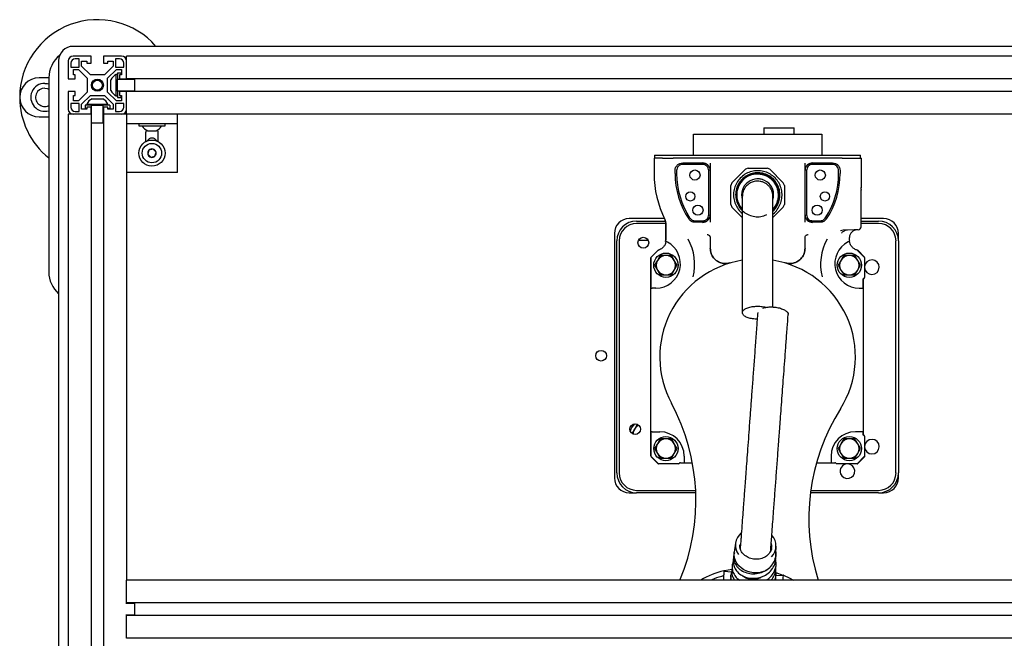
# Model space of a CAD drawing. Header units: inches. Extents: x -3.8 to 34.7, y -14 to 34.9.
# Tile 3 of 4: x -3.8 to 21.6, y 19 to 34.9. Entities that reach past the tile are written whole.
import ezdxf

# ---------------------------------------------------------------- set-up
doc = ezdxf.new("R2010")
doc.units = ezdxf.units.IN
doc.header["$MEASUREMENT"] = 0

msp = doc.modelspace()

# ---------------------------------------------------------------- linework, layer by layer
at = {"color": 7, "linetype": 'Continuous', "lineweight": 25}
for p, q in [((32.842, 34.249), (-2.408, 34.249)), ((-1.943, 33.999), (-2.408, 33.999)), ((-1.943, 33.819), (-1.943, 33.999)), ((-1.623, 33.999), (-1.623, 33.819)), ((-1.158, 33.999), (-1.623, 33.999)), ((31.467, 33.999), (-1.033, 33.999)), ((-1.033, 33.874), (-1.033, 33.999)), ((-2.783, 33.936), (-2.778, 33.936)), ((-2.783, 33.874), (-2.783, 4.624)), ((-2.533, 33.874), (-2.533, 33.409)), ((-2.463, 33.819), (-2.463, 33.717)), ((-2.251, 33.929), (-2.353, 33.929)), ((-2.251, 33.717), (-2.251, 33.929)), ((-2.188, 33.866), (-2.053, 33.866)), ((-2.188, 33.739), (-2.188, 33.866)), ((-1.963, 33.514), (-2.188, 33.739)), ((-2.053, 33.866), (-2.053, 33.819)), ((-2.053, 33.819), (-1.943, 33.819)), ((-1.623, 33.819), (-1.513, 33.819)), ((-1.378, 33.739), (-1.603, 33.514)), ((-1.513, 33.819), (-1.513, 33.866)), ((-1.513, 33.866), (-1.378, 33.866)), ((-1.378, 33.866), (-1.378, 33.739)), ((-1.315, 33.929), (-1.315, 33.717)), ((-1.213, 33.929), (-1.315, 33.929)), ((-1.103, 33.717), (-1.103, 33.819)), ((-1.033, 33.409), (-1.033, 33.874)), ((-2.463, 33.717), (-2.251, 33.717)), ((-2.4, 33.519), (-2.4, 33.654)), ((-2.4, 33.654), (-2.273, 33.654)), ((-2.353, 33.519), (-2.4, 33.519)), ((-2.353, 33.409), (-2.353, 33.519)), ((-2.273, 33.654), (-2.048, 33.429)), ((-1.603, 33.514), (-1.963, 33.514)), ((-1.518, 33.429), (-1.293, 33.654)), ((-1.315, 33.717), (-1.103, 33.717)), ((-1.267, 33.522), (-1.298, 33.522)), ((-1.298, 33.249), (-1.298, 33.522)), ((-1.293, 33.654), (-1.166, 33.654)), ((-1.267, 33.566), (-1.177, 33.566)), ((-1.267, 33.566), (-1.267, 33.399)), ((-1.213, 33.519), (-1.213, 33.409)), ((-1.166, 33.519), (-1.213, 33.519)), ((-1.177, 33.566), (-1.177, 33.519)), ((-1.166, 33.654), (-1.166, 33.519)), ((-3.033, 33.436), (-3.283, 33.436)), ((-3.033, 33.436), (-3.033, 28.436)), ((-2.533, 33.409), (-2.353, 33.409)), ((-2.048, 33.429), (-2.048, 33.069)), ((-1.518, 33.069), (-1.518, 33.429)), ((-1.433, 33.249), (-1.433, 33.386)), ((-1.433, 33.112), (-1.433, 33.249)), ((-1.298, 32.975), (-1.298, 33.249)), ((-1.267, 33.099), (-1.267, 33.399)), ((-1.087, 33.399), (-1.267, 33.399)), ((-1.213, 33.409), (-1.033, 33.409)), ((-1.177, 33.409), (-1.177, 33.399)), ((-1.033, 33.405), (-1.177, 33.405)), ((-0.957, 33.399), (-1.087, 33.399)), ((31.467, 33.409), (-1.033, 33.409)), ((-1.033, 33.399), (-1.033, 33.409)), ((-0.817, 33.399), (-0.957, 33.399)), ((-0.817, 33.099), (-0.817, 33.399)), ((-2.533, 33.089), (-2.533, 32.624)), ((-2.353, 33.089), (-2.533, 33.089)), ((-2.4, 32.979), (-2.353, 32.979)), ((-2.4, 32.844), (-2.4, 32.979)), ((-2.353, 32.979), (-2.353, 33.089)), ((-2.048, 33.069), (-2.273, 32.844)), ((-2.188, 32.759), (-1.963, 32.984)), ((-1.963, 32.984), (-1.603, 32.984)), ((-1.603, 32.984), (-1.378, 32.759)), ((-1.293, 32.844), (-1.518, 33.069)), ((-1.298, 32.975), (-1.267, 32.975)), ((-1.087, 33.099), (-1.267, 33.099)), ((-1.267, 33.099), (-1.267, 32.931)), ((-1.213, 33.089), (-1.213, 32.979)), ((-1.033, 33.089), (-1.213, 33.089)), ((-1.213, 32.979), (-1.166, 32.979)), ((-1.177, 33.099), (-1.177, 33.089)), ((-1.177, 33.093), (-1.033, 33.093)), ((-1.177, 32.979), (-1.177, 32.931)), ((-1.166, 32.979), (-1.166, 32.844)), ((-0.957, 33.099), (-1.087, 33.099)), ((-1.033, 33.089), (-1.033, 33.099)), ((-1.033, 32.624), (-1.033, 33.089)), ((31.467, 33.089), (-1.033, 33.089)), ((-0.817, 33.099), (-0.957, 33.099)), ((-2.251, 32.781), (-2.463, 32.781)), ((-2.463, 32.781), (-2.463, 32.679)), ((-2.273, 32.844), (-2.4, 32.844)), ((-2.251, 32.569), (-2.251, 32.781)), ((-2.188, 32.632), (-2.188, 32.759)), ((-1.933, 32.733), (-2.101, 32.733)), ((-2.101, 32.733), (-2.101, 32.643)), ((-2.057, 32.764), (-2.057, 32.733)), ((-2.057, 32.764), (-1.783, 32.764)), ((-1.933, 32.553), (-1.933, 32.733)), ((-1.933, 32.733), (-1.633, 32.733)), ((-1.92, 32.899), (-1.783, 32.899)), ((-1.783, 32.899), (-1.646, 32.899)), ((-1.783, 32.764), (-1.51, 32.764)), ((-1.633, 32.553), (-1.633, 32.733)), ((-1.466, 32.733), (-1.633, 32.733)), ((-1.51, 32.733), (-1.51, 32.764)), ((-1.466, 32.733), (-1.466, 32.643)), ((-1.378, 32.759), (-1.378, 32.632)), ((-1.103, 32.781), (-1.315, 32.781)), ((-1.315, 32.781), (-1.315, 32.569)), ((-1.166, 32.844), (-1.293, 32.844)), ((-1.267, 32.931), (-1.177, 32.931)), ((-1.103, 32.679), (-1.103, 32.781)), ((-2.533, 32.499), (-2.533, 7.499)), ((-2.408, 32.499), (-2.533, 32.499)), ((-1.943, 32.499), (-2.408, 32.499)), ((-2.353, 32.569), (-2.251, 32.569)), ((-2.053, 32.632), (-2.188, 32.632)), ((-2.053, 32.643), (-2.101, 32.643)), ((-2.053, 32.679), (-2.053, 32.632)), ((-1.943, 32.679), (-2.053, 32.679)), ((-1.943, 32.499), (-1.943, 32.679)), ((-1.933, 32.643), (-1.943, 32.643)), ((-1.943, 32.499), (-1.943, 7.499)), ((-1.933, 32.499), (-1.943, 32.499)), ((-1.939, 32.643), (-1.939, 32.499)), ((-1.933, 32.423), (-1.933, 32.553)), ((-1.623, 32.643), (-1.633, 32.643)), ((-1.633, 32.423), (-1.633, 32.553)), ((-1.623, 32.499), (-1.633, 32.499)), ((-1.627, 32.499), (-1.627, 32.643)), ((-1.623, 32.679), (-1.623, 32.499)), ((-1.513, 32.679), (-1.623, 32.679)), ((-1.158, 32.499), (-1.623, 32.499)), ((-1.623, 32.499), (-1.623, 7.499)), ((-1.513, 32.632), (-1.513, 32.679)), ((-1.466, 32.643), (-1.513, 32.643)), ((-1.378, 32.632), (-1.513, 32.632)), ((-1.315, 32.569), (-1.213, 32.569)), ((-1.033, 32.499), (-1.158, 32.499)), ((-1.033, 32.499), (-1.033, 32.624)), ((-1.033, 32.499), (-1.033, 20.499)), ((31.467, 32.499), (-1.033, 32.499)), ((0.277, 32.249), (0.277, 32.499)), ((-3.283, 32.436), (-3.033, 32.436)), ((-1.933, 32.283), (-1.933, 32.423)), ((-1.933, 32.283), (-1.633, 32.283)), ((-1.633, 32.283), (-1.633, 32.423)), ((0.277, 32.249), (-1.033, 32.249)), ((-0.716, 32.249), (-0.716, 32.199)), ((-0.716, 32.199), (-0.704, 32.199)), ((-0.704, 32.199), (-0.041, 32.199)), ((-0.041, 32.199), (-0.041, 32.249)), ((0.277, 31.999), (0.277, 32.249)), ((-0.542, 31.999), (-0.542, 31.794)), ((-0.487, 32.074), (-0.455, 32.074)), ((-0.455, 32.074), (-0.35, 32.074)), ((-0.35, 32.074), (-0.273, 32.074)), ((-0.273, 32.074), (-0.27, 32.074)), ((-0.214, 31.794), (-0.214, 31.999)), ((0.277, 31.249), (0.277, 31.999)), ((13.563, 31.446), (13.563, 31.989)), ((13.563, 31.989), (13.76, 31.989)), ((13.76, 31.989), (16.674, 31.989)), ((15.374, 32.154), (15.374, 31.989)), ((15.374, 32.154), (16.162, 32.154)), ((16.162, 31.989), (16.162, 32.154)), ((16.674, 31.989), (16.87, 31.989)), ((16.87, 31.989), (16.87, 31.446)), ((-0.455, 31.576), (-0.483, 31.471)), ((-0.483, 31.471), (-0.406, 31.394)), ((-0.35, 31.604), (-0.455, 31.576)), ((-0.273, 31.527), (-0.35, 31.604)), ((-0.301, 31.422), (-0.273, 31.527)), ((12.564, 31.446), (12.564, 31.367)), ((12.564, 31.446), (12.769, 31.446)), ((12.564, 31.446), (12.564, 31.446)), ((12.769, 31.446), (13.044, 31.446)), ((13.044, 31.446), (17.39, 31.446)), ((17.39, 31.446), (17.665, 31.446)), ((17.665, 31.446), (17.87, 31.446)), ((17.87, 31.367), (17.87, 31.446)), ((17.87, 31.446), (17.87, 31.446)), ((-0.406, 31.394), (-0.301, 31.422)), ((0.277, 30.999), (0.277, 31.249)), ((12.551, 31.367), (12.551, 30.973)), ((12.765, 31.367), (12.551, 31.367)), ((12.551, 31.367), (12.551, 31.367)), ((12.765, 31.367), (13.04, 31.367)), ((17.393, 31.367), (13.04, 31.367)), ((13.288, 31.247), (13.8, 31.247)), ((13.8, 31.207), (13.288, 31.207)), ((16.634, 31.247), (17.145, 31.247)), ((17.145, 31.207), (16.634, 31.207)), ((17.393, 31.367), (17.669, 31.367)), ((17.669, 31.367), (17.891, 31.367)), ((17.891, 30.622), (17.891, 31.367)), ((17.891, 31.367), (17.891, 31.367)), ((0.277, 30.999), (-1.033, 30.999)), ((12.551, 30.973), (12.551, 30.973)), ((13.092, 30.973), (13.092, 31.05)), ((13.131, 31.05), (13.131, 30.973)), ((13.957, 29.913), (13.957, 31.05)), ((13.996, 31.05), (13.996, 29.913)), ((14.556, 30.735), (14.904, 31.083)), ((14.971, 31.111), (14.904, 31.083)), ((14.971, 31.111), (15.463, 31.111)), ((15.53, 31.083), (15.463, 31.111)), ((15.53, 31.083), (15.878, 30.735)), ((16.437, 29.913), (16.437, 31.05)), ((16.477, 31.05), (16.477, 29.913)), ((17.303, 30.973), (17.303, 31.05)), ((17.342, 31.05), (17.342, 30.973)), ((14.556, 30.735), (14.528, 30.668)), ((15.906, 30.668), (15.878, 30.735)), ((14.528, 30.176), (14.528, 30.668)), ((15.72, 30.613), (15.719, 30.608)), ((15.906, 30.668), (15.906, 30.176)), ((17.883, 29.601), (17.883, 30.541)), ((17.891, 30.622), (17.891, 30.622)), ((14.528, 30.176), (14.556, 30.109)), ((15.878, 30.109), (15.906, 30.176)), ((14.823, 29.841), (14.556, 30.109)), ((15.878, 30.109), (15.611, 29.841)), ((12.818, 29.811), (11.909, 29.811)), ((12.102, 29.749), (12.845, 29.749)), ((12.855, 29.686), (12.102, 29.686)), ((12.855, 29.266), (12.855, 29.691)), ((12.858, 29.263), (12.858, 29.7)), ((13.606, 29.755), (13.8, 29.755)), ((13.8, 29.716), (13.606, 29.716)), ((16.634, 29.755), (16.828, 29.755)), ((16.828, 29.716), (16.634, 29.716)), ((18.462, 29.811), (17.883, 29.811)), ((17.883, 29.749), (18.332, 29.749)), ((18.332, 29.686), (17.883, 29.686)), ((11.529, 29.431), (11.529, 23.129)), ((17.703, 29.52), (17.418, 29.512)), ((17.806, 29.523), (17.703, 29.52)), ((17.883, 29.601), (17.883, 29.601)), ((18.842, 29.239), (18.842, 29.431)), ((11.592, 23.259), (11.592, 29.239)), ((11.654, 29.239), (11.654, 23.259)), ((12.4, 29.249), (12.148, 29.249)), ((12.848, 29.225), (12.855, 29.266)), ((13.996, 29.333), (13.996, 29.321)), ((13.996, 29.321), (13.996, 29.046)), ((16.437, 29.321), (16.437, 29.333)), ((16.437, 29.046), (16.437, 29.321)), ((17.584, 29.266), (17.584, 29.325)), ((17.591, 29.227), (17.584, 29.266)), ((18.779, 23.259), (18.779, 29.239)), ((18.842, 29.239), (18.842, 23.259)), ((12.646, 28.993), (12.473, 28.82)), ((12.476, 28.818), (12.648, 28.99)), ((17.778, 29.003), (17.778, 29.003)), ((17.973, 28.809), (17.792, 28.99)), ((17.973, 28.822), (17.808, 28.988)), ((12.461, 28.792), (12.461, 23.706)), ((12.466, 28.801), (12.466, 28.021)), ((12.71, 28.861), (12.638, 28.736)), ((13.143, 28.611), (13.071, 28.736)), ((17.435, 28.861), (17.363, 28.736)), ((17.868, 28.611), (17.796, 28.736)), ((17.973, 28.809), (17.973, 28.822)), ((17.973, 28.809), (17.973, 28.295)), ((12.566, 28.611), (12.638, 28.486)), ((12.999, 28.361), (13.071, 28.486)), ((17.29, 28.611), (17.363, 28.486)), ((17.723, 28.361), (17.796, 28.486)), ((17.933, 28.021), (17.933, 28.24)), ((17.944, 27.705), (17.944, 28.236)), ((17.954, 28.276), (17.973, 28.295)), ((17.955, 28.264), (17.973, 28.282)), ((17.973, 28.282), (17.973, 28.295)), ((12.466, 28.021), (12.503, 28.021)), ((12.599, 28.021), (12.503, 28.021)), ((17.835, 28.021), (17.896, 28.021)), ((17.896, 28.021), (17.933, 28.021)), ((17.94, 24.798), (17.94, 27.699)), ((17.944, 24.262), (17.944, 24.793)), ((12.466, 24.32), (12.466, 23.696)), ((12.503, 24.32), (12.466, 24.32)), ((12.503, 24.32), (12.697, 24.32)), ((12.71, 24.137), (12.638, 24.012)), ((17.435, 24.137), (17.363, 24.012)), ((17.896, 24.32), (17.737, 24.32)), ((17.933, 24.32), (17.896, 24.32)), ((17.933, 24.258), (17.933, 24.32)), ((17.973, 24.203), (17.954, 24.221)), ((17.973, 24.216), (17.955, 24.234)), ((17.973, 24.203), (17.973, 24.216)), ((17.973, 24.203), (17.973, 23.689)), ((12.566, 23.887), (12.638, 23.762)), ((13.143, 23.887), (13.071, 24.012)), ((17.29, 23.887), (17.363, 23.762)), ((17.868, 23.887), (17.796, 24.012)), ((12.658, 23.493), (12.473, 23.678)), ((12.476, 23.68), (12.663, 23.493)), ((12.999, 23.637), (13.071, 23.762)), ((13.327, 23.69), (13.327, 23.522)), ((17.107, 23.69), (17.107, 23.522)), ((17.723, 23.637), (17.796, 23.762)), ((17.777, 23.493), (17.973, 23.689)), ((17.79, 23.493), (17.973, 23.675)), ((17.973, 23.689), (17.973, 23.675)), ((17.973, 23.675), (17.973, 23.675)), ((12.658, 23.493), (12.663, 23.493)), ((13.184, 23.493), (12.663, 23.493)), ((13.184, 23.493), (13.202, 23.511)), ((13.229, 23.522), (13.327, 23.522)), ((13.327, 23.522), (13.537, 23.521)), ((16.734, 23.521), (17.107, 23.522)), ((17.107, 23.522), (17.204, 23.522)), ((17.232, 23.511), (17.25, 23.493)), ((17.777, 23.493), (17.25, 23.493)), ((17.777, 23.493), (17.79, 23.493)), ((17.79, 23.493), (17.79, 23.493)), ((18.842, 23.129), (18.842, 23.259)), ((11.909, 22.749), (12.102, 22.749)), ((12.102, 22.811), (13.621, 22.811)), ((13.624, 22.749), (12.102, 22.749)), ((18.332, 22.749), (16.577, 22.749)), ((16.586, 22.811), (18.332, 22.811)), ((18.332, 22.749), (18.462, 22.749)), ((14.65, 21.454), (14.616, 21.22)), ((14.756, 21.418), (14.756, 21.398)), ((15.69, 21.187), (15.691, 21.377)), ((14.598, 21.111), (14.589, 20.994)), ((15.684, 21.036), (15.693, 21.154)), ((14.561, 20.857), (14.553, 20.74)), ((15.683, 20.779), (15.691, 20.897)), ((14.335, 20.613), (14.331, 20.62)), ((14.331, 20.612), (14.331, 20.62)), ((14.331, 20.62), (14.331, 20.613)), ((14.331, 20.612), (14.331, 20.612)), ((14.331, 20.612), (14.331, 20.61)), ((14.331, 20.61), (14.334, 20.612)), ((14.331, 20.61), (14.331, 20.61)), ((14.334, 20.612), (14.342, 20.614)), ((14.552, 20.705), (14.349, 20.72)), ((14.351, 20.739), (14.35, 20.724)), ((14.525, 20.603), (14.517, 20.499)), ((15.682, 20.522), (15.69, 20.64)), ((15.689, 20.696), (15.869, 20.63)), ((15.881, 20.607), (15.689, 20.621)), ((15.881, 20.624), (15.877, 20.625)), ((15.881, 20.611), (15.882, 20.625)), ((31.467, 20.499), (-1.033, 20.499)), ((-1.033, 20.374), (-1.033, 20.499)), ((-1.033, 19.909), (-1.033, 20.374)), ((15.675, 20.499), (15.679, 20.523)), ((15.883, 20.499), (15.884, 20.505)), ((-0.957, 19.899), (-1.048, 19.899)), ((-1.033, 19.909), (-1.033, 19.899)), ((31.467, 19.909), (-1.033, 19.909)), ((-0.817, 19.899), (-0.957, 19.899)), ((-0.817, 19.599), (-0.817, 19.899)), ((-0.957, 19.599), (-1.048, 19.599)), ((-1.033, 19.599), (-1.033, 19.589)), ((31.467, 19.589), (-1.033, 19.589)), ((-1.033, 19.124), (-1.033, 19.589)), ((-0.817, 19.599), (-0.957, 19.599)), ((-1.033, 18.999), (-1.033, 19.124)), ((31.467, 18.999), (-1.033, 18.999))]:
    msp.add_line(p, q, dxfattribs=at)
at = {"color": 7, "linetype": 'Continuous', "lineweight": 25, "flags": 128}
for points in [[(-3.138, 33.296), (-3.068, 33.29), (-3.033, 33.281)], [(-3.138, 33.171), (-3.08, 33.164), (-3.033, 33.147)], [(15.722, 30.612), (15.735, 30.573), (15.752, 30.487)], [(15.367, 20.72), (15.284, 20.696), (15.197, 20.685), (15.109, 20.687), (15.022, 20.701), (14.939, 20.726), (14.861, 20.764), (14.791, 20.811), (14.73, 20.868), (14.681, 20.932), (14.644, 21.002), (14.621, 21.076), (14.612, 21.152), (14.616, 21.22)], [(14.357, 20.738), (14.356, 20.738), (14.355, 20.737)], [(14.364, 20.742), (14.552, 20.78), (14.554, 20.781)], [(15.878, 20.624), (15.877, 20.624), (15.876, 20.626)], [(15.882, 20.625), (16.05, 20.548), (16.141, 20.499)]]:
    msp.add_lwpolyline(points, dxfattribs=at)
at = {"color": 7, "linetype": 'Continuous', "lineweight": 25}
for centre, radius in [((-1.783, 33.249), 0.155), ((-1.783, 33.249), 0.128), ((-0.378, 31.499), 0.337), ((-0.378, 31.499), 0.25), ((13.603, 30.934), 0.131), ((16.831, 30.934), 0.131), ((13.485, 30.383), 0.118), ((16.949, 30.383), 0.118), ((13.681, 30.028), 0.131), ((16.752, 30.028), 0.131), ((12.274, 29.191), 0.139), ((12.855, 28.611), 0.313), ((17.579, 28.611), 0.313), ((11.186, 26.28), 0.138), ((12.065, 24.387), 0.138), ((12.855, 23.887), 0.312), ((17.579, 23.887), 0.312)]:
    msp.add_circle(centre, radius, dxfattribs=at)
for centre, radius, start, end in [((-1.783, 32.936), 2, 41.0145, 179.9967), ((-2.408, 33.874), 0.375, 90, 180), ((-2.283, 33.436), 0.75, 128.8049, 180), ((-2.408, 33.874), 0.125, 90, 180), ((-1.158, 33.874), 0.125, 0, 90), ((-2.353, 33.819), 0.11, 90, 180), ((-1.213, 33.819), 0.11, 360, 90), ((-1.158, 33.249), 0.307, 117.1543, 153.5837), ((-3.283, 32.936), 0.5, 90, 270), ((-3.138, 32.936), 0.36, 90, 286.9578), ((-3.138, 32.936), 0.235, 90, 296.5391), ((-1.158, 33.249), 0.307, 206.4163, 242.8457), ((-1.783, 32.936), 2, 179.9967, 231.3178), ((-1.783, 32.624), 0.307, 116.4163, 152.8457), ((-1.783, 32.624), 0.307, 27.1543, 63.5837), ((-2.408, 32.624), 0.125, 180, 270), ((-2.353, 32.679), 0.11, 180, 270), ((-1.213, 32.679), 0.11, 270, 360), ((-1.158, 32.624), 0.125, 270, 0), ((-0.378, 32.339), 0.287, 209.3142, 247.7548), ((-0.378, 32.339), 0.287, 292.2452, 330.6858), ((-0.378, 31.749), 0.139, 27.7315, 152.2685), ((-0.378, 31.499), 0.109, 134.9822, 194.9822), ((-0.378, 31.499), 0.109, 194.9822, 254.9822), ((-0.378, 31.499), 0.109, 74.9822, 134.9822), ((-0.378, 31.499), 0.109, 14.9822, 74.9822), ((-0.378, 31.499), 0.109, 314.9822, 14.9822), ((-0.378, 31.499), 0.109, 254.9822, 314.9822), ((15.217, 30.973), 2.666, 180, 206.4709), ((15.217, 30.973), 2.126, 180, 213.3813), ((15.217, 30.973), 2.125, 180, 213.3639), ((15.217, 30.973), 2.086, 180, 213.3639), ((15.217, 30.422), 0.539, 83.8934, 222.9468), ((15.217, 30.422), 0.535, 20.3502, 90), ((15.217, 30.973), 2.086, 326.6361, 0), ((15.217, 30.973), 2.125, 326.6361, 0), ((15.217, 30.973), 2.126, 326.6187, 0), ((15.217, 30.422), 0.413, 344.2753, 197.4309), ((17.851, 30.622), 0.0394, 326.4453, 0), ((11.909, 29.431), 0.38, 90, 180), ((12.102, 29.239), 0.51, 90, 180), ((12.102, 29.239), 0.448, 90, 180), ((12.658, 29.691), 0.197, 0.0042, 26.6191), ((18.332, 29.239), 0.51, 0, 90), ((18.332, 29.239), 0.448, 0, 90), ((18.462, 29.431), 0.38, 0, 90), ((17.423, 29.316), 0.196, 91.5004, 110.6065), ((17.804, 29.601), 0.0787, 271.5, 0.0009), ((12.599, 28.65), 0.63, 270, 62.2576), ((12.274, 28.633), 1.322, 345.7995, 29.3884), ((18.16, 28.633), 1.322, 150.6116, 194.2005), ((17.835, 28.65), 0.63, 117.3128, 270), ((12.855, 28.611), 0.25, 150, 210), ((12.855, 28.611), 0.25, 90, 150), ((15.217, 26.249), 2.519, 99.017, 208.1931), ((12.855, 28.611), 0.25, 30, 90), ((12.855, 28.611), 0.25, 330, 30), ((15.217, 26.249), 2.519, 327.8604, 80.9879), ((17.579, 28.611), 0.25, 150, 210), ((17.579, 28.611), 0.25, 90, 150), ((17.579, 28.611), 0.25, 30, 90), ((17.579, 28.611), 0.25, 330, 30), ((18.16, 28.561), 0.188, 270, 178.1291), ((-2.283, 28.436), 0.75, 180, 228.1897), ((12.855, 28.611), 0.25, 210, 270), ((12.855, 28.611), 0.25, 270, 330), ((17.579, 28.611), 0.25, 210, 270), ((17.579, 28.611), 0.25, 270, 330), ((18.16, 28.561), 0.188, 181.8709, 270), ((8.312, 22.547), 5.316, 337.3325, 28.1931), ((21.851, 22.081), 5.316, 147.8604, 197.3152), ((12.292, 24.249), 0.367, 131.3756, 166.0644), ((12.292, 24.249), 0.281, 150, 177.9082), ((12.292, 24.249), 0.281, 119.5317, 150), ((12.855, 23.887), 0.25, 90, 150), ((12.697, 23.69), 0.63, 0, 90), ((12.855, 23.887), 0.25, 30, 90), ((17.737, 23.69), 0.63, 90, 180), ((17.579, 23.887), 0.25, 90, 150), ((17.579, 23.887), 0.25, 30, 90), ((18.16, 23.937), 0.188, 270, 178.1291), ((12.855, 23.887), 0.25, 150, 210), ((12.855, 23.887), 0.25, 330, 30), ((17.579, 23.887), 0.25, 150, 210), ((17.579, 23.887), 0.25, 330, 30), ((18.16, 23.937), 0.188, 181.8709, 270), ((12.855, 23.887), 0.25, 210, 270), ((12.855, 23.887), 0.25, 270, 330), ((17.579, 23.887), 0.25, 210, 270), ((17.579, 23.887), 0.25, 270, 330), ((17.529, 23.306), 0.188, 91.8709, 200.6048), ((17.529, 23.306), 0.188, 200.6048, 88.1291), ((11.909, 23.129), 0.38, 180, 270), ((12.102, 23.259), 0.51, 180, 270), ((12.102, 23.259), 0.448, 180, 270), ((18.332, 23.259), 0.448, 270, 0), ((18.332, 23.259), 0.51, 270, 0), ((18.462, 23.129), 0.38, 270, 0), ((15.057, 21.397), 0.409, 129.5034, 215.4672), ((15.281, 21.38), 0.409, 316.4518, 41.9697), ((15.269, 21.38), 0.312, 347.7304, 16.228), ((14.946, 18.38), 2.433, 104.155, 119.4181), ((14.366, 20.721), 0.0196, 129.0138, 146.5017), ((14.369, 20.723), 0.0197, 103.8377, 126.1989), ((15.862, 20.612), 0.0197, 45.3249, 67.6861), ((15.864, 20.61), 0.0196, 25.022, 45.2512)]:
    msp.add_arc(centre, radius, start, end, dxfattribs=at)
for centre, major_axis, ratio, start_param, end_param in [((13.8, 31.051), (0, 0.197), 0.999726, 4.712389, 6.283185), ((16.634, 31.051), (0, 0.197), 0.999726, 0, 1.570796), ((17.885, 30.541), (0, 0.0787), 0.034921, 1.27531, 1.570796), ((13.8, 29.912), (0, 0.197), 0.999726, 3.141593, 4.712389), ((16.634, 29.912), (0, 0.197), 0.999726, 1.570796, 3.141593), ((17.78, 29.325), (0.197, 0.005), 0.999787, 1.570796, 3.115417), ((12.674, 28.965), (0.0151, -0.0364), 0.999822, 3.055349, 3.534229), ((12.676, 28.962), (-0.0151, 0.0364), 0.999822, 0.072958, 0.392636), ((17.766, 28.965), (-0.0151, 0.0364), 0.999569, 5.104936, 5.579469), ((17.764, 28.962), (0.0151, 0.0364), 0.999822, 5.890549, 6.212217), ((12.5, 28.792), (0.0364, -0.0151), 0.999822, 2.748957, 3.534229), ((12.504, 28.79), (0.0329, 0.022), 0.981285, 2.251518, 2.543786), ((12.504, 28.79), (-0.0364, 0.0151), 0.999822, 5.890549, 6.383554), ((12.5, 23.706), (-0.0364, -0.0151), 0.999822, 5.890549, 6.675821), ((12.504, 23.708), (0.0329, -0.022), 0.981285, 3.739399, 4.031667), ((12.504, 23.708), (-0.0364, -0.0151), 0.999822, 6.182817, 6.675821), ((13.229, 23.483), (0.0151, -0.0364), 0.999822, 2.748957, 3.534229), ((17.204, 23.483), (-0.0151, -0.0364), 0.999822, 2.748957, 3.534229)]:
    msp.add_ellipse(centre, major_axis=major_axis, ratio=ratio, start_param=start_param, end_param=end_param, dxfattribs=at)
for points, knots in [([(-0.511, 32.091), (-0.516, 32.084), (-0.531, 32.065), (-0.54, 32.032), (-0.542, 32.007), (-0.542, 31.999)], [0, 0, 0, 0, 0.269813, 0.756551, 1, 1, 1, 1]), ([(-0.214, 31.999), (-0.216, 32.015), (-0.219, 32.048), (-0.232, 32.079), (-0.242, 32.091), (-0.242, 32.091)], [0, 0, 0, 0, 0.499581, 0.997491, 1, 1, 1, 1]), ([(13.092, 31.05), (13.094, 31.075), (13.1, 31.127), (13.146, 31.192), (13.211, 31.238), (13.263, 31.244), (13.288, 31.247)], [0, 0, 0, 0, 0.250014, 0.50001, 0.750001, 1, 1, 1, 1]), ([(13.288, 31.207), (13.268, 31.205), (13.227, 31.2), (13.174, 31.164), (13.138, 31.112), (13.133, 31.07), (13.131, 31.05)], [0, 0, 0, 0, 0.249914, 0.5, 0.750086, 1, 1, 1, 1]), ([(13.8, 31.247), (13.82, 31.245), (13.864, 31.241), (13.916, 31.211), (13.953, 31.175), (13.976, 31.139), (13.993, 31.097), (13.995, 31.066), (13.996, 31.05)], [0, 0, 0, 0, 0.198062, 0.430267, 0.559787, 0.697919, 0.844659, 1, 1, 1, 1]), ([(13.957, 31.05), (13.955, 31.07), (13.95, 31.111), (13.914, 31.164), (13.861, 31.2), (13.82, 31.205), (13.8, 31.207)], [0, 0, 0, 0, 0.249921, 0.500025, 0.750114, 1, 1, 1, 1]), ([(13.996, 31.244), (13.996, 31.223), (13.996, 31.177), (13.996, 31.116), (13.996, 31.076), (13.996, 31.058)], [0, 0, 0, 0, 0.3104468, 0.6697297, 1, 1, 1, 1]), ([(16.437, 31.05), (16.438, 31.066), (16.441, 31.097), (16.457, 31.139), (16.481, 31.175), (16.518, 31.211), (16.569, 31.241), (16.614, 31.245), (16.634, 31.247)], [0, 0, 0, 0, 0.155341, 0.302081, 0.440213, 0.569733, 0.801938, 1, 1, 1, 1]), ([(16.437, 31.058), (16.437, 31.076), (16.437, 31.116), (16.437, 31.177), (16.437, 31.223), (16.437, 31.244)], [0, 0, 0, 0, 0.3243768, 0.6895436, 1, 1, 1, 1]), ([(16.634, 31.207), (16.614, 31.205), (16.572, 31.2), (16.52, 31.164), (16.484, 31.111), (16.479, 31.07), (16.477, 31.05)], [0, 0, 0, 0, 0.249886, 0.499975, 0.750079, 1, 1, 1, 1]), ([(17.145, 31.247), (17.171, 31.244), (17.223, 31.238), (17.288, 31.192), (17.333, 31.127), (17.339, 31.075), (17.342, 31.05)], [0, 0, 0, 0, 0.249999, 0.49999, 0.749986, 1, 1, 1, 1]), ([(17.303, 31.05), (17.3, 31.07), (17.296, 31.112), (17.259, 31.164), (17.207, 31.2), (17.166, 31.205), (17.145, 31.207)], [0, 0, 0, 0, 0.249914, 0.5, 0.750086, 1, 1, 1, 1]), ([(15.611, 29.929), (15.613, 29.931), (15.659, 29.96), (15.727, 30.045), (15.805, 30.178), (15.846, 30.329), (15.849, 30.484), (15.814, 30.636), (15.744, 30.774), (15.642, 30.891), (15.515, 30.98), (15.37, 31.035), (15.217, 31.053), (15.064, 31.033), (14.92, 30.977), (14.795, 30.888), (14.695, 30.771), (14.626, 30.633), (14.593, 30.484), (14.598, 30.331), (14.639, 30.182), (14.717, 30.053), (14.783, 29.971), (14.827, 29.943), (14.828, 29.943)], [0, 0, 0, 0, 0.002696, 0.053017, 0.103285, 0.153498, 0.203656, 0.253759, 0.303808, 0.353802, 0.403741, 0.453625, 0.503455, 0.55323, 0.60295, 0.652616, 0.702227, 0.751782, 0.801284, 0.85073, 0.900123, 0.949459, 0.998742, 1, 1, 1, 1]), ([(15.611, 30.001), (15.613, 30.003), (15.658, 30.036), (15.72, 30.13), (15.782, 30.276), (15.799, 30.437), (15.773, 30.594), (15.704, 30.739), (15.599, 30.859), (15.465, 30.946), (15.312, 30.993), (15.153, 30.996), (14.999, 30.957), (14.862, 30.877), (14.753, 30.762), (14.678, 30.622), (14.645, 30.468), (14.655, 30.31), (14.707, 30.162), (14.798, 30.033), (14.92, 29.935), (15.065, 29.873), (15.22, 29.854), (15.355, 29.87), (15.427, 29.906), (15.454, 29.92)], [0, 0, 0, 0, 0.002629, 0.049501, 0.096313, 0.143057, 0.189745, 0.236365, 0.282927, 0.329424, 0.37586, 0.422234, 0.468541, 0.514792, 0.560973, 0.607098, 0.653157, 0.699156, 0.745091, 0.790963, 0.836775, 0.88252, 0.928208, 0.973828, 1, 1, 1, 1]), ([(15.68, 30.117), (15.693, 30.136), (15.737, 30.196), (15.771, 30.32), (15.779, 30.474), (15.743, 30.625), (15.667, 30.76), (15.557, 30.869), (15.422, 30.944), (15.272, 30.98), (15.118, 30.973), (14.972, 30.924), (14.845, 30.838), (14.746, 30.72), (14.683, 30.58), (14.661, 30.429), (14.682, 30.278), (14.735, 30.145), (14.796, 30.08), (14.823, 30.051)], [0, 0, 0, 0, 0.027592, 0.089854, 0.152026, 0.21412, 0.276119, 0.33804, 0.39987, 0.461619, 0.523281, 0.584854, 0.646347, 0.707746, 0.769068, 0.830297, 0.891447, 0.952507, 1, 1, 1, 1]), ([(15.72, 30.613), (15.708, 30.641), (15.684, 30.696), (15.63, 30.77), (15.566, 30.834), (15.491, 30.887), (15.409, 30.925), (15.317, 30.952), (15.252, 30.956), (15.217, 30.957)], [0, 0, 0, 0, 0.139937, 0.27986, 0.419302, 0.558737, 0.699135, 0.839553, 1, 1, 1, 1]), ([(15.611, 27.533), (15.611, 27.581), (15.611, 27.745), (15.611, 28.002), (15.611, 28.296), (15.611, 28.556), (15.611, 28.784), (15.611, 28.983), (15.611, 29.155), (15.611, 29.307), (15.611, 29.44), (15.611, 29.558), (15.611, 29.665), (15.611, 29.766), (15.611, 29.864), (15.611, 29.957), (15.611, 30.058), (15.611, 30.158), (15.611, 30.252), (15.611, 30.323), (15.611, 30.379), (15.61, 30.411), (15.607, 30.437), (15.601, 30.471), (15.594, 30.495), (15.587, 30.518), (15.574, 30.549), (15.554, 30.587), (15.528, 30.625), (15.502, 30.655), (15.472, 30.684), (15.426, 30.719), (15.36, 30.752), (15.285, 30.773), (15.204, 30.779), (15.118, 30.767), (15.031, 30.735), (14.96, 30.684), (14.915, 30.637), (14.892, 30.605), (14.881, 30.588), (14.871, 30.571), (14.857, 30.544), (14.846, 30.515), (14.836, 30.483), (14.83, 30.455), (14.826, 30.433), (14.825, 30.417), (14.824, 30.412), (14.824, 30.407), (14.824, 30.403), (14.823, 30.377), (14.823, 30.333), (14.823, 30.277), (14.823, 30.212), (14.823, 30.141), (14.823, 30.068), (14.823, 29.995), (14.823, 29.917), (14.823, 29.823), (14.823, 29.703), (14.823, 29.561), (14.823, 29.397), (14.823, 29.209), (14.823, 28.989), (14.823, 28.733), (14.823, 28.439), (14.823, 28.104), (14.823, 27.752), (14.823, 27.502), (14.823, 27.386)], [0, 0, 0, 0, 0.010287, 0.034517, 0.057174, 0.078256, 0.097763, 0.115697, 0.132055, 0.146839, 0.161806, 0.174742, 0.187263, 0.200338, 0.213966, 0.228149, 0.242885, 0.264444, 0.287087, 0.310843, 0.336044, 0.362832, 0.398384, 0.436349, 0.445836, 0.45392, 0.460619, 0.466099, 0.470628, 0.472669, 0.47464, 0.47872, 0.483476, 0.48861, 0.493525, 0.498745, 0.505012, 0.51098, 0.51518, 0.517367, 0.518325, 0.519363, 0.521824, 0.526814, 0.533619, 0.544792, 0.559063, 0.576482, 0.596959, 0.617563, 0.637057, 0.658577, 0.678481, 0.696773, 0.713458, 0.729095, 0.743006, 0.755193, 0.766869, 0.78068, 0.796717, 0.814981, 0.832789, 0.852301, 0.873519, 0.89644, 0.921066, 0.947396, 0.97543, 1, 1, 1, 1]), ([(15.34, 30.816), (15.339, 30.817), (15.296, 30.839), (15.243, 30.845), (15.196, 30.835), (15.195, 30.835)], [0, 0, 0, 0, 0.0170975, 0.9847632, 1, 1, 1, 1]), ([(15.611, 30.052), (15.613, 30.054), (15.659, 30.091), (15.715, 30.197), (15.758, 30.345), (15.759, 30.49), (15.733, 30.572), (15.72, 30.613)], [0, 0, 0, 0, 0.0153189, 0.2936832, 0.5715874, 0.7859247, 1, 1, 1, 1]), ([(15.611, 30.055), (15.63, 30.078), (15.669, 30.125), (15.712, 30.206), (15.741, 30.293), (15.755, 30.385), (15.752, 30.476), (15.739, 30.551), (15.724, 30.594), (15.719, 30.608)], [0, 0, 0, 0, 0.152047, 0.306955, 0.461592, 0.616227, 0.770598, 0.924968, 1, 1, 1, 1]), ([(17.883, 30.563), (17.883, 30.57), (17.883, 30.586), (17.884, 30.602), (17.884, 30.611), (17.884, 30.611), (17.884, 30.612)], [0, 0, 0, 0, 0.271236, 0.635836, 0.872374, 1, 1, 1, 1]), ([(12.855, 29.691), (12.853, 29.713), (12.85, 29.743), (12.838, 29.771), (12.834, 29.779), (12.834, 29.779)], [0, 0, 0, 0, 0.724648, 0.991033, 1, 1, 1, 1]), ([(13.475, 29.826), (13.482, 29.816), (13.498, 29.795), (13.531, 29.773), (13.567, 29.758), (13.593, 29.756), (13.606, 29.755)], [0, 0, 0, 0, 0.247679, 0.499788, 0.752007, 1, 1, 1, 1]), ([(13.8, 29.755), (13.82, 29.758), (13.861, 29.762), (13.914, 29.799), (13.95, 29.851), (13.955, 29.892), (13.957, 29.913)], [0, 0, 0, 0, 0.249886, 0.499975, 0.750079, 1, 1, 1, 1]), ([(13.996, 29.913), (13.995, 29.897), (13.993, 29.866), (13.976, 29.823), (13.953, 29.787), (13.916, 29.751), (13.864, 29.722), (13.82, 29.718), (13.8, 29.716)], [0, 0, 0, 0, 0.155334, 0.302069, 0.440199, 0.569718, 0.801927, 1, 1, 1, 1]), ([(13.996, 29.905), (13.996, 29.886), (13.996, 29.847), (13.996, 29.785), (13.996, 29.74), (13.996, 29.719)], [0, 0, 0, 0, 0.324377, 0.689544, 1, 1, 1, 1]), ([(16.634, 29.716), (16.614, 29.718), (16.569, 29.722), (16.518, 29.751), (16.481, 29.787), (16.457, 29.823), (16.441, 29.866), (16.438, 29.897), (16.437, 29.913)], [0, 0, 0, 0, 0.198073, 0.430282, 0.559801, 0.697931, 0.844666, 1, 1, 1, 1]), ([(16.437, 29.719), (16.437, 29.74), (16.437, 29.785), (16.437, 29.847), (16.437, 29.886), (16.437, 29.905)], [0, 0, 0, 0, 0.310447, 0.66973, 1, 1, 1, 1]), ([(16.477, 29.913), (16.479, 29.892), (16.484, 29.851), (16.52, 29.799), (16.572, 29.762), (16.614, 29.758), (16.634, 29.755)], [0, 0, 0, 0, 0.249921, 0.500025, 0.750114, 1, 1, 1, 1]), ([(16.828, 29.755), (16.84, 29.756), (16.866, 29.758), (16.903, 29.773), (16.936, 29.795), (16.951, 29.816), (16.959, 29.826)], [0, 0, 0, 0, 0.247679, 0.499788, 0.752007, 1, 1, 1, 1]), ([(17.528, 29.515), (17.528, 29.515), (17.504, 29.515), (17.457, 29.504), (17.405, 29.47), (17.383, 29.442), (17.376, 29.433)], [0, 0, 0, 0, 0.002973, 0.412961, 0.81085, 1, 1, 1, 1]), ([(12.856, 29.226), (12.85, 29.199), (12.839, 29.147), (12.791, 29.076), (12.729, 29.023), (12.679, 29.005), (12.658, 28.997)], [0, 0, 0, 0, 0.249619, 0.499229, 0.790445, 1, 1, 1, 1]), ([(12.892, 29.208), (12.888, 29.21), (12.879, 29.215), (12.868, 29.22), (12.86, 29.224), (12.857, 29.225), (12.856, 29.225), (12.856, 29.226)], [0, 0, 0, 0, 0.2372174, 0.4746701, 0.7054723, 0.9263747, 1, 1, 1, 1]), ([(13.918, 29.399), (13.921, 29.399), (13.933, 29.399), (13.953, 29.393), (13.972, 29.379), (13.987, 29.36), (13.995, 29.341), (13.996, 29.327), (13.996, 29.321)], [0, 0, 0, 0, 0.075955, 0.290245, 0.504297, 0.640624, 0.856021, 1, 1, 1, 1]), ([(16.437, 29.321), (16.437, 29.323), (16.438, 29.335), (16.444, 29.355), (16.457, 29.374), (16.475, 29.389), (16.494, 29.398), (16.51, 29.399), (16.516, 29.399)], [0, 0, 0, 0, 0.065027, 0.280081, 0.495248, 0.627622, 0.840919, 1, 1, 1, 1]), ([(17.582, 29.227), (17.581, 29.227), (17.58, 29.227), (17.574, 29.224), (17.564, 29.219), (17.555, 29.215), (17.548, 29.211), (17.546, 29.21)], [0, 0, 0, 0, 0.213908, 0.427681, 0.645248, 0.871212, 1, 1, 1, 1]), ([(17.782, 28.997), (17.757, 29.006), (17.707, 29.025), (17.643, 29.081), (17.598, 29.151), (17.587, 29.205), (17.582, 29.227)], [0, 0, 0, 0, 0.247098, 0.494213, 0.783554, 1, 1, 1, 1]), ([(12.658, 28.997), (12.66, 28.998), (12.662, 28.999), (12.664, 28.999), (12.664, 28.999)], [0, 0, 0, 0, 0.97353, 1, 1, 1, 1]), ([(14.502, 28.669), (14.48, 28.664), (14.415, 28.649), (14.302, 28.656), (14.177, 28.707), (14.077, 28.796), (14.009, 28.914), (14.001, 29.003), (13.996, 29.047)], [0, 0, 0, 0, 0.09225, 0.273713, 0.455232, 0.636808, 0.818407, 1, 1, 1, 1]), ([(13.996, 29.046), (14.001, 29.001), (14.009, 28.913), (14.077, 28.795), (14.177, 28.705), (14.302, 28.654), (14.415, 28.647), (14.48, 28.663), (14.502, 28.668)], [0, 0, 0, 0, 0.181598, 0.363194, 0.544755, 0.726247, 0.907677, 1, 1, 1, 1]), ([(16.437, 29.047), (16.436, 29.025), (16.433, 28.958), (16.394, 28.852), (16.31, 28.746), (16.195, 28.676), (16.063, 28.644), (15.976, 28.661), (15.932, 28.669)], [0, 0, 0, 0, 0.092698, 0.274228, 0.455698, 0.637132, 0.818566, 1, 1, 1, 1]), ([(15.932, 28.668), (15.976, 28.659), (16.063, 28.643), (16.195, 28.674), (16.31, 28.745), (16.394, 28.85), (16.433, 28.956), (16.436, 29.023), (16.437, 29.046)], [0, 0, 0, 0, 0.181403, 0.362806, 0.544217, 0.725679, 0.90721, 1, 1, 1, 1]), ([(17.776, 28.999), (17.776, 28.999), (17.778, 28.999), (17.78, 28.998), (17.782, 28.997)], [0, 0, 0, 0, 0.025833, 1, 1, 1, 1]), ([(12.638, 28.736), (12.636, 28.733), (12.612, 28.691), (12.588, 28.65), (12.566, 28.611)], [0, 0, 0, 0, 0.070214, 1, 1, 1, 1]), ([(12.855, 28.861), (12.816, 28.861), (12.767, 28.861), (12.72, 28.861), (12.71, 28.861)], [0, 0, 0, 0, 0.7889992, 1, 1, 1, 1]), ([(12.999, 28.861), (12.962, 28.861), (12.915, 28.861), (12.866, 28.861), (12.855, 28.861)], [0, 0, 0, 0, 0.768151, 1, 1, 1, 1]), ([(13.071, 28.736), (13.069, 28.739), (13.045, 28.781), (13.021, 28.823), (12.999, 28.861)], [0, 0, 0, 0, 0.070214, 1, 1, 1, 1]), ([(17.363, 28.736), (17.361, 28.733), (17.336, 28.691), (17.313, 28.65), (17.29, 28.611)], [0, 0, 0, 0, 0.070214, 1, 1, 1, 1]), ([(17.579, 28.861), (17.541, 28.861), (17.492, 28.861), (17.445, 28.861), (17.435, 28.861)], [0, 0, 0, 0, 0.7889992, 1, 1, 1, 1]), ([(17.723, 28.861), (17.687, 28.861), (17.639, 28.861), (17.59, 28.861), (17.579, 28.861)], [0, 0, 0, 0, 0.768151, 1, 1, 1, 1]), ([(17.796, 28.736), (17.794, 28.739), (17.77, 28.781), (17.746, 28.823), (17.723, 28.861)], [0, 0, 0, 0, 0.070214, 1, 1, 1, 1]), ([(12.638, 28.486), (12.64, 28.483), (12.664, 28.441), (12.688, 28.4), (12.71, 28.361)], [0, 0, 0, 0, 0.070214, 1, 1, 1, 1]), ([(13.071, 28.486), (13.073, 28.489), (13.097, 28.531), (13.121, 28.573), (13.143, 28.611)], [0, 0, 0, 0, 0.070214, 1, 1, 1, 1]), ([(17.363, 28.486), (17.364, 28.483), (17.389, 28.441), (17.413, 28.4), (17.435, 28.361)], [0, 0, 0, 0, 0.070214, 1, 1, 1, 1]), ([(17.796, 28.486), (17.797, 28.489), (17.822, 28.531), (17.846, 28.573), (17.868, 28.611)], [0, 0, 0, 0, 0.070214, 1, 1, 1, 1]), ([(12.71, 28.361), (12.72, 28.361), (12.767, 28.361), (12.816, 28.361), (12.855, 28.361)], [0, 0, 0, 0, 0.211001, 1, 1, 1, 1]), ([(12.855, 28.361), (12.866, 28.361), (12.915, 28.361), (12.962, 28.361), (12.999, 28.361)], [0, 0, 0, 0, 0.231849, 1, 1, 1, 1]), ([(17.435, 28.361), (17.445, 28.361), (17.492, 28.361), (17.541, 28.361), (17.579, 28.361)], [0, 0, 0, 0, 0.211001, 1, 1, 1, 1]), ([(17.579, 28.361), (17.59, 28.361), (17.639, 28.361), (17.687, 28.361), (17.723, 28.361)], [0, 0, 0, 0, 0.231849, 1, 1, 1, 1]), ([(17.933, 28.24), (17.933, 28.245), (17.934, 28.254), (17.941, 28.267), (17.949, 28.273), (17.953, 28.276), (17.954, 28.276)], [0, 0, 0, 0, 0.317311, 0.634614, 0.952197, 1, 1, 1, 1]), ([(17.954, 28.276), (17.951, 28.274), (17.949, 28.271), (17.946, 28.268), (17.946, 28.268)], [0, 0, 0, 0, 0.984552, 1, 1, 1, 1]), ([(15.219, 27.395), (15.209, 27.266), (15.189, 26.993), (15.158, 26.564), (15.125, 26.127), (15.094, 25.704), (15.064, 25.301), (15.036, 24.92), (15.009, 24.564), (14.984, 24.218), (14.959, 23.888), (14.936, 23.576), (14.915, 23.298), (14.897, 23.053), (14.881, 22.838), (14.866, 22.637), (14.85, 22.42), (14.832, 22.172), (14.811, 21.895), (14.795, 21.672), (14.786, 21.549), (14.783, 21.515)], [0, 0, 0, 0, 0.066678, 0.140696, 0.211149, 0.278036, 0.341356, 0.40111, 0.457297, 0.509916, 0.565681, 0.616787, 0.663233, 0.705019, 0.742145, 0.775721, 0.812637, 0.861424, 0.916371, 0.977477, 1, 1, 1, 1]), ([(15.217, 27.221), (15.173, 27.223), (15.084, 27.226), (14.966, 27.255), (14.877, 27.297), (14.825, 27.35), (14.818, 27.407), (14.856, 27.462), (14.935, 27.508), (15.045, 27.541), (15.174, 27.556), (15.307, 27.553), (15.384, 27.537), (15.421, 27.529)], [0, 0, 0, 0, 0.091434, 0.182867, 0.274301, 0.365735, 0.457169, 0.548603, 0.640037, 0.73147, 0.822904, 0.914338, 1, 1, 1, 1]), ([(15.347, 27.506), (15.381, 27.515), (15.451, 27.534), (15.583, 27.538), (15.716, 27.525), (15.838, 27.494), (15.934, 27.448), (15.997, 27.393), (16.002, 27.356), (16.004, 27.337)], [0, 0, 0, 0, 0.14031, 0.283907, 0.427504, 0.5711, 0.714697, 0.858293, 1, 1, 1, 1]), ([(15.569, 21.466), (15.571, 21.494), (15.579, 21.602), (15.594, 21.803), (15.614, 22.066), (15.637, 22.377), (15.663, 22.737), (15.694, 23.151), (15.725, 23.572), (15.751, 23.919), (15.771, 24.193), (15.787, 24.404), (15.805, 24.653), (15.827, 24.942), (15.85, 25.248), (15.873, 25.569), (15.898, 25.897), (15.924, 26.248), (15.951, 26.62), (15.978, 26.989), (15.996, 27.225), (16.004, 27.337)], [0, 0, 0, 0, 0.018773, 0.07318, 0.126029, 0.177321, 0.251323, 0.322199, 0.392567, 0.462929, 0.491438, 0.524735, 0.564139, 0.609649, 0.661264, 0.708943, 0.760862, 0.817021, 0.877418, 0.942055, 1, 1, 1, 1]), ([(12.049, 24.389), (12.047, 24.386), (12.025, 24.348), (12.003, 24.31), (11.983, 24.276)], [0, 0, 0, 0, 0.087142, 1, 1, 1, 1]), ([(12.119, 24.512), (12.11, 24.495), (12.086, 24.455), (12.062, 24.413), (12.049, 24.389)], [0, 0, 0, 0, 0.4221565, 1, 1, 1, 1]), ([(12.855, 24.137), (12.816, 24.137), (12.767, 24.137), (12.72, 24.137), (12.71, 24.137)], [0, 0, 0, 0, 0.7889992, 1, 1, 1, 1]), ([(12.999, 24.137), (12.962, 24.137), (12.915, 24.137), (12.866, 24.137), (12.855, 24.137)], [0, 0, 0, 0, 0.768151, 1, 1, 1, 1]), ([(13.071, 24.012), (13.069, 24.015), (13.045, 24.057), (13.021, 24.098), (12.999, 24.137)], [0, 0, 0, 0, 0.070214, 1, 1, 1, 1]), ([(17.579, 24.137), (17.541, 24.137), (17.492, 24.137), (17.445, 24.137), (17.435, 24.137)], [0, 0, 0, 0, 0.7889992, 1, 1, 1, 1]), ([(17.723, 24.137), (17.687, 24.137), (17.639, 24.137), (17.59, 24.137), (17.579, 24.137)], [0, 0, 0, 0, 0.768151, 1, 1, 1, 1]), ([(17.796, 24.012), (17.794, 24.015), (17.77, 24.057), (17.746, 24.098), (17.723, 24.137)], [0, 0, 0, 0, 0.0702136, 1, 1, 1, 1]), ([(17.954, 24.221), (17.95, 24.224), (17.942, 24.229), (17.935, 24.242), (17.933, 24.252), (17.933, 24.257), (17.933, 24.258)], [0, 0, 0, 0, 0.318293, 0.63661, 0.954329, 1, 1, 1, 1]), ([(17.946, 24.23), (17.946, 24.23), (17.949, 24.227), (17.951, 24.224), (17.954, 24.221)], [0, 0, 0, 0, 0.015448, 1, 1, 1, 1]), ([(12.638, 24.012), (12.636, 24.009), (12.612, 23.967), (12.588, 23.925), (12.566, 23.887)], [0, 0, 0, 0, 0.0702136, 1, 1, 1, 1]), ([(13.071, 23.762), (13.073, 23.765), (13.097, 23.807), (13.121, 23.848), (13.143, 23.887)], [0, 0, 0, 0, 0.070214, 1, 1, 1, 1]), ([(17.363, 24.012), (17.361, 24.009), (17.336, 23.967), (17.313, 23.925), (17.29, 23.887)], [0, 0, 0, 0, 0.070214, 1, 1, 1, 1]), ([(17.796, 23.762), (17.797, 23.765), (17.822, 23.807), (17.846, 23.848), (17.868, 23.887)], [0, 0, 0, 0, 0.0702136, 1, 1, 1, 1]), ([(12.638, 23.762), (12.64, 23.759), (12.664, 23.717), (12.688, 23.675), (12.71, 23.637)], [0, 0, 0, 0, 0.070214, 1, 1, 1, 1]), ([(12.71, 23.637), (12.72, 23.637), (12.767, 23.637), (12.816, 23.637), (12.855, 23.637)], [0, 0, 0, 0, 0.211001, 1, 1, 1, 1]), ([(12.855, 23.637), (12.866, 23.637), (12.915, 23.637), (12.962, 23.637), (12.999, 23.637)], [0, 0, 0, 0, 0.231849, 1, 1, 1, 1]), ([(17.363, 23.762), (17.364, 23.759), (17.389, 23.717), (17.413, 23.675), (17.435, 23.637)], [0, 0, 0, 0, 0.070214, 1, 1, 1, 1]), ([(17.435, 23.637), (17.445, 23.637), (17.492, 23.637), (17.541, 23.637), (17.579, 23.637)], [0, 0, 0, 0, 0.211001, 1, 1, 1, 1]), ([(17.579, 23.637), (17.59, 23.637), (17.639, 23.637), (17.687, 23.637), (17.723, 23.637)], [0, 0, 0, 0, 0.231849, 1, 1, 1, 1]), ([(15.574, 21.315), (15.573, 21.31), (15.569, 21.284), (15.55, 21.241), (15.517, 21.187), (15.472, 21.139), (15.418, 21.099), (15.357, 21.068), (15.291, 21.046), (15.22, 21.035), (15.149, 21.034), (15.078, 21.043), (15.009, 21.063), (14.946, 21.093), (14.889, 21.131), (14.841, 21.177), (14.802, 21.229), (14.774, 21.285), (14.758, 21.343), (14.757, 21.381), (14.756, 21.399)], [0, 0, 0, 0, 0.016047, 0.075231, 0.134251, 0.193009, 0.251501, 0.309779, 0.367907, 0.425937, 0.483902, 0.541822, 0.599711, 0.657581, 0.715456, 0.773377, 0.831408, 0.889634, 0.948137, 1, 1, 1, 1]), ([(14.783, 21.515), (14.78, 21.474), (14.775, 21.404), (14.77, 21.34), (14.768, 21.314)], [0, 0, 0, 0, 0.5886723, 1, 1, 1, 1]), ([(15.554, 21.254), (15.556, 21.289), (15.561, 21.357), (15.567, 21.43), (15.569, 21.466)], [0, 0, 0, 0, 0.513762, 1, 1, 1, 1]), ([(14.636, 21.045), (14.626, 21.033), (14.587, 20.988), (14.56, 20.891), (14.558, 20.766), (14.604, 20.646), (14.67, 20.553), (14.731, 20.513), (14.753, 20.499)], [0, 0, 0, 0, 0.072708, 0.277768, 0.482564, 0.687078, 0.891306, 1, 1, 1, 1]), ([(14.621, 21.2), (14.612, 21.172), (14.59, 21.105), (14.603, 20.994), (14.656, 20.875), (14.756, 20.77), (14.896, 20.693), (15.06, 20.657), (15.232, 20.666), (15.395, 20.72), (15.535, 20.816), (15.638, 20.945), (15.687, 21.084), (15.7, 21.183), (15.691, 21.227), (15.691, 21.231)], [0, 0, 0, 0, 0.058823, 0.1382, 0.217462, 0.306425, 0.395254, 0.483931, 0.572476, 0.660881, 0.749135, 0.83726, 0.92524, 0.993096, 1, 1, 1, 1]), ([(15.367, 20.72), (15.394, 20.733), (15.449, 20.761), (15.521, 20.817), (15.584, 20.882), (15.633, 20.956), (15.668, 21.036), (15.688, 21.114), (15.689, 21.165), (15.689, 21.187)], [0, 0, 0, 0, 0.145898, 0.296027, 0.441894, 0.592007, 0.737617, 0.887463, 1, 1, 1, 1]), ([(14.59, 20.993), (14.591, 20.954), (14.592, 20.875), (14.649, 20.757), (14.747, 20.652), (14.887, 20.575), (15.051, 20.539), (15.223, 20.548), (15.386, 20.603), (15.527, 20.698), (15.627, 20.827), (15.679, 20.946), (15.678, 21.018), (15.678, 21.037)], [0, 0, 0, 0, 0.086138, 0.174603, 0.273895, 0.373039, 0.472011, 0.570838, 0.669508, 0.768009, 0.866367, 0.964562, 1, 1, 1, 1]), ([(15.443, 20.499), (15.47, 20.517), (15.541, 20.563), (15.624, 20.668), (15.681, 20.803), (15.701, 20.929), (15.684, 21.004), (15.678, 21.032)], [0, 0, 0, 0, 0.1523793, 0.388971, 0.6252438, 0.8611707, 1, 1, 1, 1]), ([(14.017, 20.499), (14.027, 20.504), (14.115, 20.547), (14.222, 20.581), (14.318, 20.608), (14.331, 20.612)], [0, 0, 0, 0, 0.101424, 0.878814, 1, 1, 1, 1]), ([(14.331, 20.61), (14.331, 20.61), (14.331, 20.612), (14.331, 20.613), (14.331, 20.613)], [0, 0, 0, 0, 0.004699, 1, 1, 1, 1]), ([(14.339, 20.58), (14.339, 20.579), (14.338, 20.561), (14.336, 20.534), (14.334, 20.508), (14.333, 20.499)], [0, 0, 0, 0, 0.050545, 0.659132, 1, 1, 1, 1]), ([(14.334, 20.612), (14.334, 20.612), (14.335, 20.613), (14.335, 20.613), (14.335, 20.613)], [0, 0, 0, 0, 0.3446656, 1, 1, 1, 1]), ([(14.342, 20.614), (14.341, 20.613), (14.341, 20.61), (14.34, 20.597), (14.339, 20.585), (14.339, 20.58)], [0, 0, 0, 0, 0.3572762, 0.7143028, 1, 1, 1, 1]), ([(14.35, 20.724), (14.348, 20.703), (14.346, 20.67), (14.343, 20.629), (14.342, 20.614)], [0, 0, 0, 0, 0.652392, 1, 1, 1, 1]), ([(14.357, 20.739), (14.357, 20.739), (14.356, 20.738), (14.354, 20.738), (14.351, 20.737), (14.351, 20.737)], [0, 0, 0, 0, 0.036464, 0.926411, 1, 1, 1, 1]), ([(14.557, 20.717), (14.549, 20.701), (14.522, 20.646), (14.515, 20.569), (14.532, 20.513), (14.537, 20.499)], [0, 0, 0, 0, 0.231931, 0.806213, 1, 1, 1, 1]), ([(14.557, 20.739), (14.555, 20.709), (14.552, 20.638), (14.579, 20.554), (14.616, 20.509), (14.625, 20.499)], [0, 0, 0, 0, 0.359749, 0.854613, 1, 1, 1, 1]), ([(15.349, 20.598), (15.324, 20.581), (15.261, 20.536), (15.137, 20.508), (15.001, 20.515), (14.885, 20.556), (14.834, 20.604), (14.811, 20.626)], [0, 0, 0, 0, 0.150501, 0.377531, 0.601514, 0.823339, 1, 1, 1, 1]), ([(15.564, 20.499), (15.58, 20.517), (15.628, 20.571), (15.67, 20.67), (15.676, 20.749), (15.678, 20.78)], [0, 0, 0, 0, 0.222483, 0.694383, 1, 1, 1, 1]), ([(15.657, 20.499), (15.659, 20.503), (15.685, 20.551), (15.698, 20.65), (15.684, 20.741), (15.678, 20.783)], [0, 0, 0, 0, 0.044371, 0.559643, 1, 1, 1, 1]), ([(15.873, 20.501), (15.874, 20.515), (15.877, 20.557), (15.879, 20.589), (15.881, 20.611)], [0, 0, 0, 0, 0.3475399, 1, 1, 1, 1]), ([(15.683, 20.499), (15.683, 20.505), (15.684, 20.514), (15.68, 20.522), (15.679, 20.525)], [0, 0, 0, 0, 0.622102, 1, 1, 1, 1])]:
    msp.add_open_spline(points, degree=3, knots=knots, dxfattribs=at)
for points in [[(13.606, 29.716), (13.59, 29.717), (13.558, 29.719), (13.512, 29.738), (13.471, 29.766), (13.452, 29.792), (13.442, 29.804)], [(16.992, 29.804), (16.982, 29.792), (16.962, 29.766), (16.922, 29.738), (16.876, 29.719), (16.844, 29.717), (16.828, 29.716)], [(17.808, 28.988), (17.806, 28.989), (17.802, 28.993), (17.797, 28.995), (17.795, 28.996)], [(17.944, 28.236), (17.944, 28.239), (17.944, 28.244), (17.946, 28.251), (17.95, 28.258), (17.953, 28.262), (17.955, 28.264)], [(17.955, 24.234), (17.953, 24.236), (17.95, 24.24), (17.946, 24.246), (17.944, 24.254), (17.944, 24.259), (17.944, 24.262)]]:
    msp.add_open_spline(points, degree=3, dxfattribs=at)

doc.saveas('drawing.dxf')
